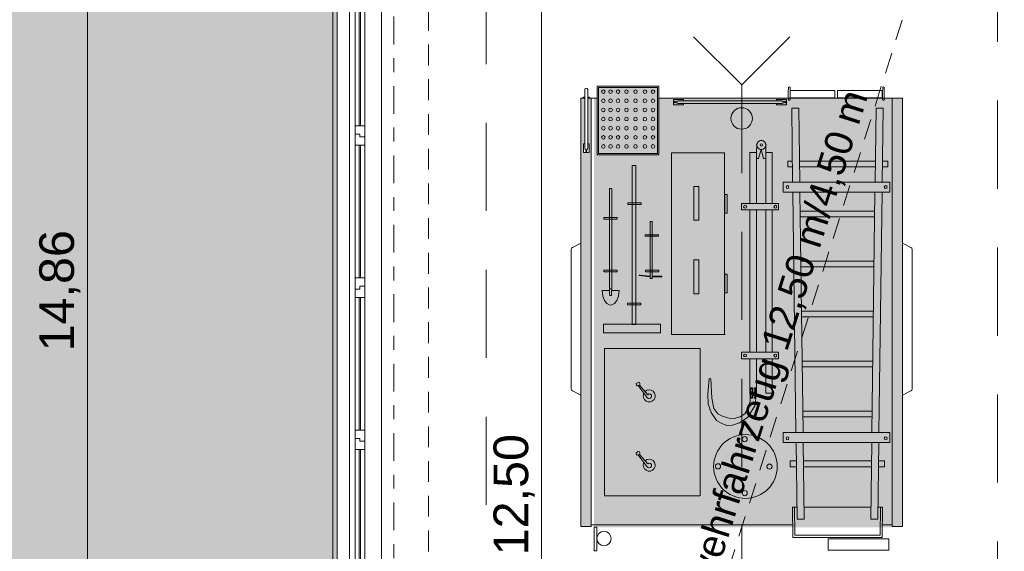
# Model space of a CAD drawing. Header units: metres. Extents: x -167 to 262, y -186 to 508.
# Tile 82 of 161: x 15 to 22, y 34 to 38. Entities that reach past the tile are written whole.
import ezdxf
from ezdxf.enums import TextEntityAlignment as Align

# ---------------------------------------------------------------- set-up
doc = ezdxf.new("R2010")
doc.units = ezdxf.units.M
doc.header["$MEASUREMENT"] = 0
for name, pattern in [('Raster', [0.4, 0.2, -0.1, 0, -0.1]), ('Strichlinie eng', [0.23, 0.15, -0.08]), ('Strichlinie weit', [1.058333, 0.635, -0.423333]), ('Öffnungslinie Tür Fenster', [0.23, 0.15, -0.08])]:
    doc.linetypes.add(name, pattern=pattern)
for name, color, linetype in [('10 Wand außen', 7, 'Continuous'), ('20 Decke', 7, 'Continuous'), ('30 Dachfenster', 7, 'Continuous'), ('60 Auffüllung', 7, 'Continuous'), ('70 Kanal', 7, 'Continuous'), ('80 Raum', 7, 'Continuous'), ('90 Achsraster', 7, 'Continuous'), ('94 Genehmigungsplanung Bemaßung', 7, 'Continuous')]:
    doc.layers.add(name, color=color, linetype=linetype)
doc.styles.add('ERSTELLTER_STIL_1', font='arial.ttf')
doc.styles.add('ERSTELLTER_STIL_2', font='arial.ttf')
doc.dimstyles.new('ERSTELLTER_STIL__1', dxfattribs={"dimtxt": 0.25, "dimasz": 0.19, "dimexe": 0.18, "dimexo": 0.1, "dimgap": 0, "dimtad": 1, "dimtih": 1, "dimtoh": 1, "dimzin": 0, "dimdsep": 46, "dimtxsty": 'ERSTELLTER_STIL_1', "dimblk": 'ARROWHEAD_6', "dimblk1": 'ARROWHEAD_6', "dimblk2": 'ARROWHEAD_6', "dimcen": 0.09, "dimclrd": 7, "dimclre": 7, "dimclrt": 7, "dimazin": 0, "dimtfac": 1, "dimtdec": 4, "dimtmove": 0, "dimatfit": 3, "dimfxl": 1, "dimtolj": 1, "dimtzin": 0, "dimarcsym": 0})
doc.dimstyles.new('ERSTELLTER_STIL__2', dxfattribs={"dimtxt": 0.25, "dimasz": 0.19, "dimexe": 0.18, "dimexo": 0.1, "dimgap": 0, "dimtad": 1, "dimzin": 0, "dimdsep": 46, "dimtxsty": 'ERSTELLTER_STIL_1', "dimblk": 'ARROWHEAD_6', "dimblk1": 'ARROWHEAD_6', "dimblk2": 'ARROWHEAD_6', "dimcen": 0.09, "dimclrd": 7, "dimclre": 7, "dimclrt": 7, "dimazin": 0, "dimtfac": 1, "dimtdec": 4, "dimtmove": 0, "dimatfit": 3, "dimfxl": 1, "dimtolj": 1, "dimtzin": 0, "dimarcsym": 0})

# ---------------------------------------------------------------- blocks, each defined once
blk = doc.blocks.new('4-Flügelfenster 27_2')
at = {"layer": '10 Wand außen', "color": 7, "linetype": 'Continuous', "lineweight": 13}
for p, q in [((-2.2507, 0.16), (2.2507, 0.16)), ((-2.2507, -0.16), (-2.2507, -0.19)), ((-2.2507, -0.19), (2.2507, -0.19)), ((2.2507, -0.19), (2.2507, -0.16))]:
    blk.add_line(p, q, dxfattribs=at)
at = {"layer": '10 Wand außen', "color": 8, "linetype": 'Continuous', "lineweight": 18}
for p, q in [((-2.2507, 0), (-2.2507, 0.16)), ((2.2507, 0), (2.2507, 0.16)), ((-2.2507, -0.07), (-2.2507, 0)), ((-2.2507, -0.07), (-2.2507, 0)), ((2.2507, -0.07), (2.2507, 0)), ((2.2507, -0.07), (2.2507, 0)), ((-2.2507, -0.08), (-2.2507, -0.07)), ((2.2507, -0.08), (2.2507, -0.07)), ((-2.2507, -0.16), (-2.2507, -0.08)), ((2.2507, -0.16), (2.2507, -0.08))]:
    blk.add_line(p, q, dxfattribs=at)
at = {"layer": '10 Wand außen', "color": 7, "linetype": 'Continuous', "lineweight": 18}
for p, q in [((-2.2507, 0), (-2.1907, 0)), ((-2.1907, -0.03), (-2.1907, 0.04)), ((-2.1907, 0.04), (-2.1107, 0.04)), ((-2.1907, 0), (-2.1907, -0.03)), ((-2.1107, 0.04), (-1.1654, 0.04)), ((-2.1107, 0.04), (-2.1107, -0.03)), ((-2.1107, 0.01), (-1.1654, 0.01)), ((-1.1654, -0.03), (-1.1654, 0.04)), ((-1.1654, 0.04), (-1.1054, 0.04)), ((-1.1054, 0.04), (-1.1054, 0.005)), ((-1.1054, 0.005), (-1.1054, 0.04)), ((-1.1054, 0.04), (-1.0254, 0.04)), ((-1.1054, 0.005), (-1.0854, 0.005)), ((-1.0854, 0.005), (-1.1054, 0.005)), ((-1.0854, 0.005), (-1.0854, -0.03)), ((-1.0854, -0.03), (-1.0854, 0.005)), ((-1.0254, 0.04), (-0.07, 0.04)), ((-1.0254, 0.04), (-1.0254, -0.03)), ((-1.0254, 0.01), (-0.07, 0.01)), ((-0.07, -0.03), (-0.07, 0.04)), ((-0.07, 0.04), (0.01, 0.04)), ((0.01, 0.005), (-0.01, 0.005)), ((-0.01, 0.005), (-0.01, -0.03)), ((-0.01, -0.03), (-0.01, 0.005)), ((-0.01, 0.005), (0.01, 0.005)), ((0.01, 0.04), (0.01, 0.005)), ((0.01, 0.04), (0.07, 0.04)), ((0.01, 0.005), (0.01, 0.04)), ((0.07, 0.04), (1.0254, 0.04)), ((0.07, 0.04), (0.07, -0.03)), ((0.07, 0.01), (1.0254, 0.01)), ((1.0254, -0.03), (1.0254, 0.04)), ((1.0254, 0.04), (1.0854, 0.04)), ((1.0854, 0.04), (1.0854, 0.005)), ((1.0854, 0.005), (1.0854, 0.04)), ((1.0854, 0.04), (1.1654, 0.04)), ((1.0854, 0.005), (1.1054, 0.005)), ((1.1054, 0.005), (1.0854, 0.005)), ((1.1054, 0.005), (1.1054, -0.03)), ((1.1054, -0.03), (1.1054, 0.005)), ((1.1654, 0.04), (2.1107, 0.04)), ((1.1654, 0.04), (1.1654, -0.03)), ((1.1654, 0.01), (2.1107, 0.01)), ((2.1107, -0.03), (2.1107, 0.04)), ((2.1107, 0.04), (2.1907, 0.04)), ((2.1907, 0.04), (2.1907, -0.03)), ((2.1907, -0.03), (2.1907, 0)), ((2.1907, 0), (2.2507, 0)), ((-2.1707, -0.07), (-2.2507, -0.07)), ((-2.1907, -0.03), (-2.1707, -0.03)), ((-2.1107, -0.03), (-2.1907, -0.03)), ((-2.1707, -0.03), (-2.1707, -0.07)), ((2.1707, -0.07), (-2.1707, -0.07)), ((-1.1654, 0), (-2.1107, 0)), ((-1.1654, -0.03), (-2.1107, -0.03)), ((-1.0854, -0.03), (-1.1654, -0.03)), ((-1.0254, -0.03), (-1.0854, -0.03)), ((-0.07, 0), (-1.0254, 0)), ((-0.07, -0.03), (-1.0254, -0.03)), ((-0.01, -0.03), (-0.07, -0.03)), ((0.07, -0.03), (-0.01, -0.03)), ((1.0254, 0), (0.07, 0)), ((1.0254, -0.03), (0.07, -0.03)), ((1.1054, -0.03), (1.0254, -0.03)), ((1.1654, -0.03), (1.1054, -0.03)), ((2.1107, 0), (1.1654, 0)), ((2.1107, -0.03), (1.1654, -0.03)), ((2.1907, -0.03), (2.1107, -0.03)), ((2.1707, -0.07), (2.1707, -0.03)), ((2.1707, -0.03), (2.1907, -0.03)), ((2.2507, -0.07), (2.1707, -0.07))]:
    blk.add_line(p, q, dxfattribs=at)
at = {"layer": '10 Wand außen', "color": 7, "linetype": 'Strichlinie eng', "lineweight": 13}
blk.add_line((-2.2507, -0.16), (2.2507, -0.16), dxfattribs=at)
blk = doc.blocks.new('Standard-Rastermarker_138')
at = {"layer": '90 Achsraster', "color": 14, "linetype": 'Raster', "lineweight": 18, "true_color": 0xa80000}
blk.add_line((1, 0), (24.6809, 0), dxfattribs=at)
at = {"layer": '90 Achsraster', "color": 14, "lineweight": 18, "true_color": 0xa80000, "style": 'ERSTELLTER_STIL_2'}
for tag, p in [('AC_MarkerText_1_0', (-0.5686, -0.0686)), ('AC_MarkerText_1_1', (25.8123, -0.0686))]:
    blk.add_attdef(tag, text='', height=0.3, rotation=90, dxfattribs=at).set_placement(p, align=Align.TOP_CENTER)
blk = doc.blocks.new('*D460', base_point=(27236.1321, 33357.279))
at = {"layer": '94 Genehmigungsplanung Bemaßung', "color": 7, "linetype": 'Continuous', "lineweight": 13}
for p, q in [((13.7853, 44.0997), (13.9853, 43.8997)), ((14.0728, 43.9997), (13.6978, 43.9997)), ((13.8853, 28.1801), (13.8853, 43.9997)), ((13.7853, 28.2801), (13.9853, 28.0801)), ((14.0728, 28.1801), (13.6978, 28.1801)), ((13.8853, 28.0301), (13.8853, 28.1801))]:
    blk.add_line(p, q, dxfattribs=at)
at = {"layer": '94 Genehmigungsplanung Bemaßung', "color": 7, "lineweight": 13, "insert": (13.8353, 35.6609), "char_height": 0.25, "attachment_point": 7, "rotation": 90, "style": 'ERSTELLTER_STIL_1'}
blk.add_mtext('\\A1;{\\pql;\\fArial|b0|i0|c0|p0;\\W1.000000;15,82}', dxfattribs=at)
blk = doc.blocks.new('ARROWHEAD_6')
at = {"color": 0, "linetype": 'Continuous', "lineweight": 0}
for p, q in [((-0.5, -0.5), (0.5, 0.5)), ((0, 0), (-1, 0))]:
    blk.add_line(p, q, dxfattribs=at)
blk = doc.blocks.new('*D475', base_point=(27236.1321, 33357.279))
at = {"layer": '94 Genehmigungsplanung Bemaßung', "color": 7, "linetype": 'Continuous', "lineweight": 13}
for p, q in [((17.6611, 45.7456), (17.6611, 46.1206)), ((17.7611, 46.0331), (17.5611, 45.8331)), ((38.1011, 46.0331), (37.9011, 45.8331)), ((17.5111, 45.9331), (17.6611, 45.9331)), ((17.6611, 45.9331), (38.0011, 45.9331))]:
    blk.add_line(p, q, dxfattribs=at)
at = {"layer": '94 Genehmigungsplanung Bemaßung', "color": 7, "lineweight": 13, "char_height": 0.25, "attachment_point": 7, "style": 'ERSTELLTER_STIL_1'}
for s, insert in [('\\A1;{\\pql;\\fArial|b0|i0|c0|p0;\\W1.000000;20,34}', (27.2114, 45.9831)), ('\\A1;{\\pql;\\fArial|b0|i0|c0|p0;\\W1.000000;24}', (37.5197, 45.9831))]:
    blk.add_mtext(s, dxfattribs=dict(at, insert=insert))
blk = doc.blocks.new('*D476', base_point=(27236.1321, 33357.279))
at = {"layer": '94 Genehmigungsplanung Bemaßung', "color": 7, "linetype": 'Continuous', "lineweight": 13}
for p, q in [((38.0011, 45.7456), (38.0011, 46.1206)), ((38.2411, 45.7456), (38.2411, 46.1206)), ((38.1011, 46.0331), (37.9011, 45.8331)), ((38.3411, 46.0331), (38.1411, 45.8331)), ((17.6611, 45.9331), (38.0011, 45.9331)), ((38.0011, 45.9331), (38.2411, 45.9331))]:
    blk.add_line(p, q, dxfattribs=at)
blk = doc.blocks.new('*D503', base_point=(27236.1321, 33357.279))
at = {"layer": '94 Genehmigungsplanung Bemaßung', "color": 7, "linetype": 'Continuous', "lineweight": 13}
for p, q in [((17.3411, 26.1165), (17.3411, 26.4915)), ((17.6611, 26.1165), (17.6611, 26.4915)), ((17.4411, 26.404), (17.2411, 26.204)), ((17.7611, 26.404), (17.5611, 26.204)), ((17.1911, 26.304), (17.3411, 26.304)), ((17.3411, 26.304), (17.6611, 26.304))]:
    blk.add_line(p, q, dxfattribs=at)
at = {"layer": '94 Genehmigungsplanung Bemaßung', "color": 7, "lineweight": 13, "insert": (16.8597, 26.354), "char_height": 0.25, "attachment_point": 7, "style": 'ERSTELLTER_STIL_1'}
blk.add_mtext('\\A1;{\\pql;\\fArial|b0|i0|c0|p0;\\W1.000000;32}', dxfattribs=at)
blk = doc.blocks.new('*D504', base_point=(27236.1321, 33357.279))
at = {"layer": '94 Genehmigungsplanung Bemaßung', "color": 7, "linetype": 'Continuous', "lineweight": 13}
for p, q in [((17.6611, 26.1165), (17.6611, 26.4915)), ((38.0011, 26.1165), (38.0011, 26.4915)), ((17.7611, 26.404), (17.5611, 26.204)), ((38.1011, 26.404), (37.9011, 26.204)), ((17.6611, 26.304), (38.0011, 26.304))]:
    blk.add_line(p, q, dxfattribs=at)
at = {"layer": '94 Genehmigungsplanung Bemaßung', "color": 7, "lineweight": 13, "char_height": 0.25, "attachment_point": 7, "style": 'ERSTELLTER_STIL_1'}
for s, insert in [('\\A1;{\\pql;\\fArial|b0|i0|c0|p0;\\W1.000000;20,34}', (27.2114, 26.354)), ('\\A1;{\\pql;\\fArial|b0|i0|c0|p0;\\W1.000000;24}', (37.5197, 26.354))]:
    blk.add_mtext(s, dxfattribs=dict(at, insert=insert))
blk = doc.blocks.new('*D513', base_point=(27236.1321, 33357.279))
at = {"layer": '94 Genehmigungsplanung Bemaßung', "color": 7, "linetype": 'Continuous', "lineweight": 13}
for p, q in [((15.4411, 43.7797), (15.6411, 43.5797)), ((15.7286, 43.6797), (15.3536, 43.6797)), ((15.5411, 28.8197), (15.5411, 43.6797)), ((15.4411, 28.9197), (15.6411, 28.7197)), ((15.7286, 28.8197), (15.3536, 28.8197))]:
    blk.add_line(p, q, dxfattribs=at)
at = {"layer": '94 Genehmigungsplanung Bemaßung', "color": 7, "lineweight": 13, "char_height": 0.25, "attachment_point": 7, "rotation": 90, "style": 'ERSTELLTER_STIL_1'}
for s, insert in [('\\A1;{\\pql;\\fArial|b0|i0|c0|p0;\\W1.000000;32}', (15.4911, 43.1983)), ('\\A1;{\\pql;\\fArial|b0|i0|c0|p0;\\W1.000000;14,86}', (15.4911, 35.63))]:
    blk.add_mtext(s, dxfattribs=dict(at, insert=insert))
blk = doc.blocks.new('*D564', base_point=(27236.1321, 33357.279))
at = {"layer": '94 Genehmigungsplanung Bemaßung', "color": 7, "linetype": 'Continuous', "lineweight": 13}
for p, q in [((18.8153, 40.8397), (18.8153, 40.9897)), ((18.9153, 40.7397), (18.7153, 40.9397)), ((19.0028, 40.8397), (18.6278, 40.8397)), ((18.8153, 28.3397), (18.8153, 40.8397)), ((18.7153, 28.4397), (18.9153, 28.2397)), ((19.0028, 28.3397), (18.6278, 28.3397)), ((18.8153, 28.1897), (18.8153, 28.3397))]:
    blk.add_line(p, q, dxfattribs=at)
at = {"layer": '94 Genehmigungsplanung Bemaßung', "color": 7, "lineweight": 13, "insert": (18.7653, 34.1607), "char_height": 0.25, "attachment_point": 7, "rotation": 90, "style": 'ERSTELLTER_STIL_1'}
blk.add_mtext('\\A1;{\\pql;\\fArial|b0|i0|c0|p0;\\W1.000000;12,50}', dxfattribs=at)

msp = doc.modelspace()

# ---------------------------------------------------------------- hatches: boundary and pattern name
at = {"linetype": 'Continuous', "lineweight": 18}
for points in [[(19.2152, 37.4547), (19.2152, 37.5304), (19.6514, 37.5304), (19.6514, 37.4547)], [(19.1731, 34.3695), (19.1731, 37.4547), (19.148, 37.4547), (19.148, 37.1251), (19.1582, 37.1251), (19.1582, 37.0621), (19.1178, 37.0621), (19.1178, 37.1251), (19.1265, 37.1251), (19.1265, 37.4547), (19.0981, 37.4547), (19.0981, 34.3695)], [(19.1944, 34.3628), (19.1944, 37.4547), (21.3428, 37.4547), (21.3428, 34.3628)], [(21.4178, 37.4547), (21.3428, 37.4547), (21.3428, 34.3695), (21.4178, 34.3695)]]:
    msp.add_hatch(color=255, dxfattribs=at).paths.add_polyline_path(points)
at = {"layer": '60 Auffüllung', "linetype": 'Continuous', "lineweight": 18, "true_color": 0xefefef}
h = msp.add_hatch(dxfattribs=at)
h.set_pattern_fill('Erde_1_0001', style=0, pattern_type=2)
h.set_pattern_definition([(0, (27236.1321, 33357.27905), (0, 0.779422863), [0.04875, -0.40125]), (0, (27236.3571, 33357.66876), (0, 0.779422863), [0.04875, -0.40125]), (60, (27236.1321, 33357.27905), (-0.675, 0.389711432), [0.04875, -0.40125]), (60, (27236.5821, 33357.27905), (-0.675, 0.389711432), [0.04875, -0.40125]), (120, (27236.18084, 33357.27905), (0.675, 0.389711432), [0.04875, -0.40125]), (120, (27236.63084, 33357.27905), (0.675, 0.389711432), [0.04875, -0.40125]), (0, (27236.1321, 33357.35405), (0, 0.15), [0, -0.15, 0, -0.225]), (45, (27236.2071, 33357.35405), (-0.1060660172, 0.1060660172), [0, -0.1125, 0, -0.1875])])
h.paths.add_polyline_path([(2.3366, 24.8593), (2.3419, 13.496, 0.033836), (8.8613, 14.0911, 0.026308), (13.8582, 15.1616, -0.024635), (17.3411, 16.2775), (17.3411, 24.6258), (15.3411, 24.6258), (15.3411, 30.4887), (17.3411, 30.4887), (17.3411, 43.9997), (58.1625, 43.9997), (58.1625, 45.7494), (101.6632, 45.7486), (101.6702, 49.0078), (2.342, 49.0078)])
h.paths.add_polyline_path([(9.5982, 27.1903), (4.651, 27.1903), (4.651, 42.9257), (4.651, 43.8257), (9.5982, 43.8257), (9.5982, 42.9257)], flags=0)
h.paths.add_polyline_path([(14.4618, 25.704, -0.414214), (13.8618, 26.304, -0.414214), (14.4618, 26.904, -0.414214), (15.0618, 26.304, -0.414214)], flags=0)

# ---------------------------------------------------------------- linework, layer by layer
at = {"color": 7, "linetype": 'Continuous', "lineweight": 13}
for p, q in [((19.0981, 37.4547), (19.1265, 37.4547)), ((19.148, 37.4547), (19.2152, 37.4547)), ((19.6616, 37.4547), (21.4178, 37.4547)), ((19.7995, 37.4359), (20.5481, 37.4359)), ((19.7995, 37.4144), (20.5481, 37.4144)), ((20.6185, 37.3808), (20.6699, 37.3808)), ((20.6186, 37.3808), (20.6254, 36.8495)), ((20.6699, 37.3808), (20.6767, 36.8495)), ((21.2262, 37.3808), (21.2194, 36.8495)), ((21.2262, 37.3808), (21.2777, 37.3808)), ((21.2775, 37.3808), (21.2707, 36.8495)), ((20.3794, 37.0194), (20.3995, 37.0843)), ((20.3995, 37.0843), (20.4148, 37.02)), ((20.6264, 36.7762), (20.6487, 35.046)), ((20.6777, 36.7762), (20.7, 35.046)), ((21.2184, 36.7762), (21.1961, 35.046)), ((21.2697, 36.7762), (21.2474, 35.046)), ((19.3045, 36.0809), (19.3207, 36.0809)), ((19.3066, 36.032), (19.3186, 36.032)), ((19.2679, 34.5901), (19.2679, 35.651)), ((20.6497, 34.9727), (20.6568, 34.4205)), ((20.701, 34.9727), (20.7081, 34.4205)), ((21.1951, 34.9727), (21.188, 34.4205)), ((21.2464, 34.9727), (21.2393, 34.4205)), ((20.6068, 34.7993), (20.6068, 34.8406)), ((21.2886, 34.7993), (21.2886, 34.8406)), ((20.6238, 34.5081), (20.6266, 34.2905)), ((20.6238, 34.5081), (20.6384, 34.5081)), ((20.6384, 34.5081), (20.641, 34.3051)), ((20.6384, 34.5081), (20.6557, 34.5081)), ((20.707, 34.5081), (21.1891, 34.5081)), ((21.2404, 34.5081), (21.2577, 34.5081)), ((21.2577, 34.5081), (21.2551, 34.3051)), ((21.2577, 34.5081), (21.2723, 34.5081)), ((21.2723, 34.5081), (21.2695, 34.2905)), ((19.1731, 34.3799), (20.6256, 34.3799)), ((20.6568, 34.4205), (20.7081, 34.4205)), ((21.188, 34.4205), (21.2393, 34.4205)), ((21.2705, 34.3799), (21.3428, 34.3799))]:
    msp.add_line(p, q, dxfattribs=at)
for points in [[(19.1265, 37.0933), (19.1265, 37.516)], [(19.148, 37.0933), (19.148, 37.516)], [(20.6066, 37.4678), (20.6066, 37.5281), (20.6062, 37.5342), (20.6016, 37.5365), (20.5952, 37.5342), (20.5947, 37.5281), (20.5938, 37.4969), (20.5935, 37.457), (20.5944, 37.4423), (20.5984, 37.4391), (20.6028, 37.4394), (20.6054, 37.4425), (20.6062, 37.4501), (20.6066, 37.4554)], [(21.2862, 37.4547), (21.2862, 37.5281), (21.2859, 37.5342), (21.2813, 37.5365), (21.2749, 37.5342), (21.2743, 37.5281), (21.2734, 37.4969), (21.2732, 37.457), (21.274, 37.4423), (21.2781, 37.4391), (21.2824, 37.4394), (21.285, 37.4425), (21.2859, 37.4501), (21.2862, 37.4554)], [(19.148, 37.4547), (19.1731, 37.4547), (19.1731, 34.3695), (19.0981, 34.3695), (19.0981, 37.4547), (19.1265, 37.4547)], [(19.1265, 37.4547), (19.1152, 37.4547), (19.1152, 37.4622), (19.1265, 37.4622)], [(19.148, 37.4622), (19.1605, 37.4622), (19.1605, 37.4547), (19.148, 37.4547)], [(19.8391, 37.4144), (19.8391, 37.405), (19.766, 37.405), (19.766, 37.4444), (19.8391, 37.4444), (19.8391, 37.4359)], [(20.5084, 37.4144), (20.5084, 37.405), (20.5816, 37.405), (20.5816, 37.4444), (20.5084, 37.4444), (20.5084, 37.4359)], [(19.148, 37.1251), (19.1582, 37.1251), (19.1582, 37.0621), (19.1178, 37.0621), (19.1178, 37.1251), (19.1265, 37.1251)], [(20.3647, 37.062), (20.3664, 37.1238)], [(20.4319, 37.1238), (20.4322, 37.062)], [(20.3177, 36.6952), (20.3177, 37.062), (20.3647, 37.062), (20.3647, 36.6952)], [(20.4309, 36.6952), (20.4309, 37.062), (20.4778, 37.062), (20.4778, 36.6952)], [(20.3794, 37.0194), (20.3647, 37.0194)], [(20.4309, 37.02), (20.4148, 37.02)], [(20.624, 36.9583), (20.5906, 36.9583), (20.5906, 36.9996), (20.6235, 36.9996)], [(20.6748, 36.9996), (21.2213, 36.9996)], [(21.2726, 36.9996), (21.3107, 36.9996), (21.3107, 36.9583), (21.2721, 36.9583)], [(21.2208, 36.9583), (20.6753, 36.9583)], [(20.5239, 36.6493), (20.2566, 36.6493), (20.2566, 36.6952), (20.5239, 36.6952)], [(20.3177, 35.6234), (20.3177, 36.6493)], [(20.3647, 36.6952), (20.4309, 36.6952)], [(20.3647, 36.6493), (20.3647, 35.6234)], [(20.4309, 36.6493), (20.3647, 36.6493)], [(20.4309, 35.6234), (20.4309, 36.6493)], [(20.4778, 36.6952), (20.5239, 36.6952), (20.5239, 36.6493), (20.4778, 36.6493)], [(20.4778, 36.6493), (20.4778, 35.6234)], [(20.6794, 36.6398), (21.2167, 36.6398)], [(21.2161, 36.5985), (20.68, 36.5985)], [(19.0981, 36.4104), (19.0382, 36.3792), (19.0316, 36.3747), (19.0288, 36.3646), (19.0288, 35.9278)], [(19.0981, 35.3157), (19.0382, 35.3469), (19.0316, 35.3514), (19.0288, 35.3614), (19.0288, 36.3646)], [(21.4178, 36.4104), (21.4777, 36.3792), (21.4843, 36.3747), (21.4871, 36.3646), (21.4871, 35.9278)], [(21.4178, 35.3157), (21.4777, 35.3469), (21.4843, 35.3514), (21.4871, 35.3614), (21.4871, 36.3646)], [(20.6841, 36.2799), (21.212, 36.2799)], [(21.2115, 36.2386), (20.6846, 36.2386)], [(19.5989, 36.1713), (19.5939, 36.1711), (19.5264, 36.1787), (19.5217, 36.1791), (19.5194, 36.1785), (19.5192, 36.1773), (19.5197, 36.1762), (19.5217, 36.1755)], [(19.5217, 36.1755), (19.5955, 36.1662), (19.5989, 36.1662)], [(19.6134, 36.1662), (19.6166, 36.1662), (19.6819, 36.1666), (19.6824, 36.1729), (19.6134, 36.1716)], [(19.3046, 36.0676), (19.2516, 36.0676), (19.2564, 36.0275), (19.2679, 35.9963), (19.2853, 35.9743), (19.3026, 35.9651), (19.3126, 35.9626)], [(19.3066, 36.032), (19.3055, 36.0391), (19.3047, 36.059), (19.3045, 36.0809)], [(19.3206, 36.0676), (19.3736, 36.0676), (19.3689, 36.0275), (19.3573, 35.9963), (19.34, 35.9743), (19.3226, 35.9651), (19.3126, 35.9626)], [(19.3186, 36.032), (19.3198, 36.0391), (19.3205, 36.059), (19.3207, 36.0809)], [(20.6887, 35.9201), (21.2074, 35.9201)], [(21.2068, 35.8788), (20.6893, 35.8788)], [(19.2679, 35.651), (19.9577, 35.651)], [(19.9577, 35.651), (19.9577, 34.5901)], [(20.5239, 35.5776), (20.2566, 35.5776), (20.2566, 35.6234), (20.5239, 35.6234)], [(20.3647, 35.5776), (20.3647, 35.3289), (20.3177, 35.3289), (20.3177, 35.5776)], [(20.3647, 35.6234), (20.4309, 35.6234)], [(20.4309, 35.5776), (20.3647, 35.5776)], [(20.4778, 35.5776), (20.4778, 35.3289), (20.4309, 35.3289), (20.4309, 35.5776)], [(20.4778, 35.6234), (20.5239, 35.6234), (20.5239, 35.5776), (20.4778, 35.5776)], [(20.6934, 35.5603), (21.2027, 35.5603)], [(21.2022, 35.5189), (20.6939, 35.5189)], [(20.3647, 35.3289), (20.3528, 35.2377), (20.3032, 35.1565), (20.2426, 35.1152), (20.1916, 35.0987), (20.1503, 35.0973), (20.109, 35.1125), (20.076, 35.1317), (20.0388, 35.1895), (20.0154, 35.2501), (20.014, 35.3231), (20.0223, 35.4359), (20.036, 35.4332), (20.0415, 35.2928), (20.0581, 35.2198), (20.0856, 35.1799), (20.1242, 35.1606), (20.1682, 35.1482), (20.204, 35.1469), (20.2467, 35.1593), (20.2812, 35.1813), (20.3046, 35.2212), (20.3197, 35.2721), (20.3197, 35.3107), (20.3177, 35.3289)], [(19.5114, 35.3832), (19.5208, 35.387)], [(20.698, 35.2004), (21.1981, 35.2004)], [(21.1975, 35.1591), (20.6986, 35.1591)], [(19.5114, 34.8844), (19.5208, 34.8881)], [(20.6068, 34.8406), (20.6514, 34.8406)], [(20.6519, 34.7993), (20.6068, 34.7993)], [(20.7027, 34.8406), (21.1934, 34.8406)], [(21.1929, 34.7993), (20.7032, 34.7993)], [(21.2886, 34.7993), (21.2442, 34.7993)], [(21.2447, 34.8406), (21.2886, 34.8406)], [(19.9577, 34.5901), (19.2679, 34.5901)], [(20.6266, 34.2905), (21.2695, 34.2905)], [(20.641, 34.3051), (21.2551, 34.3051)]]:
    msp.add_lwpolyline(points, dxfattribs=at)
for points in [[(19.2152, 37.5406), (19.6616, 37.5406), (19.6616, 37.0462), (19.2152, 37.0462)], [(19.2254, 37.5304), (19.6514, 37.5304), (19.6514, 37.0564), (19.2254, 37.0564)], [(20.6066, 37.5087), (20.9298, 37.5087), (20.9298, 37.4554), (20.6066, 37.4554)], [(20.9481, 37.5087), (21.2713, 37.5087), (21.2713, 37.4554), (20.9481, 37.4554)], [(21.3428, 37.4547), (21.4178, 37.4547), (21.4178, 34.3695), (21.3428, 34.3695)], [(19.7531, 35.7517), (20.1347, 35.7517), (20.1347, 37.0614), (19.7531, 37.0614)], [(19.494, 35.8241), (19.4688, 35.8241), (19.4688, 36.9692), (19.494, 36.9692)], [(20.5579, 36.8495), (21.326, 36.8495), (21.326, 36.7762), (20.5579, 36.7762)], [(19.3207, 36.0809), (19.3042, 36.0809), (19.3042, 36.8026), (19.3207, 36.8026)], [(19.9133, 36.8183), (19.9496, 36.8183), (19.9496, 36.5752), (19.9133, 36.5752)], [(19.4375, 36.6991), (19.5336, 36.6991), (19.5336, 36.6876), (19.4375, 36.6876)], [(20.1357, 36.7608), (20.1536, 36.7608), (20.1536, 36.6267), (20.1357, 36.6267)], [(19.2647, 36.5939), (19.3608, 36.5939), (19.3608, 36.5824), (19.2647, 36.5824)], [(19.6134, 36.1549), (19.5989, 36.1549), (19.5989, 36.5663), (19.6134, 36.5663)], [(19.5622, 36.4703), (19.6583, 36.4703), (19.6583, 36.4589), (19.5622, 36.4589)], [(19.9133, 36.2886), (19.9496, 36.2886), (19.9496, 36.0455), (19.9133, 36.0455)], [(19.2647, 36.2142), (19.3608, 36.2142), (19.3608, 36.2027), (19.2647, 36.2027)], [(19.5645, 36.2142), (19.6606, 36.2142), (19.6606, 36.2027), (19.5645, 36.2027)], [(20.1357, 36.0523), (20.1536, 36.0523), (20.1536, 36.1864), (20.1357, 36.1864)], [(19.4336, 35.9775), (19.5297, 35.9775), (19.5297, 35.9661), (19.4336, 35.9661)], [(19.2627, 35.8254), (19.6737, 35.8254), (19.6737, 35.7637), (19.2627, 35.7637)], [(19.7531, 35.7517), (20.1383, 35.7517)], [(19.5742, 35.3), (19.5302, 35.357), (19.5114, 35.3832), (19.5045, 35.3826), (19.4989, 35.387), (19.4982, 35.3983), (19.5058, 35.4045), (19.5164, 35.4083), (19.5214, 35.4064), (19.5245, 35.3989), (19.5233, 35.3926), (19.5208, 35.387), (19.5822, 35.3181), (19.5884, 35.3232), (19.6016, 35.3213), (19.6072, 35.3138), (19.6078, 35.3019), (19.6003, 35.2937), (19.5872, 35.2912), (19.579, 35.295)], [(20.3249, 35.3675), (20.3355, 35.3675), (20.3355, 35.2942), (20.3249, 35.2942)], [(20.3468, 35.3675), (20.3573, 35.3675), (20.3573, 35.2942), (20.3468, 35.2942)], [(20.5579, 35.046), (21.326, 35.046), (21.326, 34.9727), (20.5579, 34.9727)], [(19.5742, 34.8011), (19.5302, 34.8581), (19.5114, 34.8844), (19.5045, 34.8837), (19.4989, 34.8881), (19.4982, 34.8994), (19.5058, 34.9056), (19.5164, 34.9094), (19.5214, 34.9075), (19.5245, 34.9), (19.5233, 34.8937), (19.5208, 34.8881), (19.5822, 34.8192), (19.5884, 34.8243), (19.6016, 34.8224), (19.6072, 34.8149), (19.6078, 34.803), (19.6003, 34.7948), (19.5872, 34.7923), (19.579, 34.7961)], [(19.1944, 34.3628), (19.2144, 34.3628), (19.2144, 34.194), (19.1944, 34.194)], [(20.8819, 34.2787), (21.3194, 34.2787), (21.3194, 34.1976), (20.8819, 34.1976)]]:
    msp.add_lwpolyline(points, close=True, dxfattribs=at)
for centre, radius in [((19.2607, 37.5009), 0.013), ((19.3126, 37.5009), 0.013), ((19.3664, 37.5009), 0.013), ((19.4276, 37.5009), 0.013), ((19.4924, 37.5009), 0.013), ((19.5601, 37.5009), 0.013), ((19.6185, 37.5009), 0.013), ((19.2607, 37.4351), 0.013), ((19.3126, 37.4351), 0.013), ((19.3664, 37.4351), 0.013), ((19.4276, 37.4351), 0.013), ((19.4924, 37.4351), 0.013), ((19.5601, 37.4351), 0.013), ((19.6185, 37.4351), 0.013), ((19.7768, 37.4254), 0.00489), ((20.5707, 37.4254), 0.00489), ((19.2607, 37.3693), 0.013), ((19.3126, 37.3693), 0.013), ((19.3664, 37.3693), 0.013), ((19.4276, 37.3693), 0.013), ((19.4924, 37.3693), 0.013), ((19.5601, 37.3693), 0.013), ((19.6185, 37.3693), 0.013), ((20.2579, 37.3078), 0.0774), ((19.2607, 37.3035), 0.013), ((19.3126, 37.3035), 0.013), ((19.3664, 37.3035), 0.013), ((19.4276, 37.3035), 0.013), ((19.4924, 37.3035), 0.013), ((19.5601, 37.3035), 0.013), ((19.6185, 37.3035), 0.013), ((19.2607, 37.2377), 0.013), ((19.3126, 37.2377), 0.013), ((19.3664, 37.2377), 0.013), ((19.4276, 37.2377), 0.013), ((19.4924, 37.2377), 0.013), ((19.5601, 37.2377), 0.013), ((19.6185, 37.2377), 0.013), ((19.2607, 37.1719), 0.013), ((19.3126, 37.1719), 0.013), ((19.3664, 37.1719), 0.013), ((19.4276, 37.1719), 0.013), ((19.4924, 37.1719), 0.013), ((19.5601, 37.1719), 0.013), ((19.6185, 37.1719), 0.013), ((20.3995, 37.1167), 0.0337), ((20.3995, 37.1167), 0.0324), ((20.3995, 37.1167), 0.00784), ((19.1376, 37.0737), 0.00408), ((19.2607, 37.1061), 0.013), ((19.3126, 37.1061), 0.013), ((19.3664, 37.1061), 0.013), ((19.4276, 37.1061), 0.013), ((19.4924, 37.1061), 0.013), ((19.5601, 37.1061), 0.013), ((19.6185, 37.1061), 0.013), ((20.5881, 36.8136), 0.0106), ((21.2963, 36.8136), 0.0106), ((20.2821, 36.6723), 0.0106), ((20.5009, 36.6718), 0.0106), ((20.2821, 35.6005), 0.0106), ((20.5009, 35.6001), 0.0106), ((20.33, 35.3617), 0.0018), ((20.3518, 35.3617), 0.0018), ((20.33, 35.3384), 0.0018), ((20.33, 35.322), 0.0018), ((20.33, 35.2993), 0.0018), ((20.3518, 35.3384), 0.0018), ((20.3518, 35.322), 0.0018), ((20.3518, 35.2993), 0.0018), ((20.285, 34.8009), 0.2294), ((20.2799, 34.9978), 0.0184), ((20.5881, 35.004), 0.0106), ((21.2963, 35.004), 0.0106), ((20.0872, 34.8021), 0.0184), ((20.4583, 34.7999), 0.0184), ((20.2799, 34.6092), 0.0184), ((19.2653, 34.282), 0.052)]:
    msp.add_circle(centre, radius, dxfattribs=at)
for centre, radius, start, end in [((19.1373, 37.516), 0.0107, 0, 180), ((19.7995, 37.4252), 0.0107, 90, 270), ((20.5481, 37.4252), 0.0107, 270, 90), ((20.5481, 37.4252), 0.0107, 270, 90), ((19.1373, 37.0933), 0.0107, 180, 0), ((19.5914, 35.3098), 0.0434, 154.45193, 133.42558), ((19.5914, 34.8109), 0.0434, 154.45193, 133.42558)]:
    msp.add_arc(centre, radius, start, end, dxfattribs=at)
at = {"layer": '20 Decke', "color": 7, "linetype": 'Continuous', "lineweight": 13, "flags": 128}
msp.add_lwpolyline([(22.5011, 43.6797), (18.0011, 43.6797), (18.0011, 43.3397), (17.6611, 43.3397), (17.6611, 38.8397), (18.0011, 38.8397), (18.0011, 38.3397), (17.6611, 38.3397), (17.6611, 33.8397), (18.0011, 33.8397), (18.0011, 33.3397), (17.6611, 33.3397), (17.6611, 28.8397), (18.0011, 28.8397), (18.0011, 28.4997), (18.3511, 28.4997), (18.3511, 28.3397), (22.1511, 28.3397), (22.1511, 28.4997), (22.5011, 28.4997)], dxfattribs=at)
at = {"layer": '60 Auffüllung', "color": 8, "linetype": 'Continuous', "lineweight": 18, "flags": 128}
msp.add_lwpolyline([(2.3366, 24.8593), (2.3419, 13.496, 0.033836), (8.8613, 14.0911, 0.026308), (13.8582, 15.1616, -0.024635), (17.3411, 16.2775), (17.3411, 24.6258), (15.3411, 24.6258), (15.3411, 30.4887), (17.3411, 30.4887), (17.3411, 43.9997), (58.1625, 43.9997), (58.1625, 45.7494), (101.6632, 45.7486), (101.6702, 49.0078), (2.342, 49.0078)], format="xyb", close=True, dxfattribs=at)
at = {"layer": '70 Kanal', "color": 253, "linetype": 'Strichlinie weit', "lineweight": 18, "true_color": 0x9f9f9f}
for p, q in [((18.4148, 39.3931), (18.4148, 29.3931)), ((18.4148, 39.3931), (20.2579, 37.5499)), ((22.1011, 39.3931), (20.2579, 37.5499)), ((22.1011, 29.3931), (22.1011, 39.3931)), ((20.2579, 37.5499), (20.2579, 31.2362))]:
    msp.add_line(p, q, dxfattribs=at)
at = {"layer": '80 Raum', "color": 7, "linetype": 'Öffnungslinie Tür Fenster', "lineweight": 13}
msp.add_line((18.3511, 28.3397), (22.1511, 40.3397), dxfattribs=at)
at = {"layer": '80 Raum', "color": 7, "linetype": 'Öffnungslinie Tür Fenster', "lineweight": 13, "flags": 128}
msp.add_lwpolyline([(18.0011, 28.3397), (22.5011, 28.3397), (22.5011, 40.8397), (18.0011, 40.8397)], close=True, dxfattribs=at)

# ---------------------------------------------------------------- block references
at = {"layer": '10 Wand außen', "color": 7, "linetype": 'Continuous', "lineweight": 18, "xscale": -1, "rotation": 270}
msp.add_blockref('4-Flügelfenster 27_2', (17.5011, 36.089), dxfattribs=at)
at = {"layer": '90 Achsraster', "color": 7, "linetype": 'Continuous', "lineweight": 18, "rotation": 270}
msp.add_blockref('Standard-Rastermarker_138', (17.7511, 47.5416), dxfattribs=at)

# ---------------------------------------------------------------- texts
at = {"layer": '30 Dachfenster', "color": 7, "linetype": 'Continuous', "lineweight": 13, "insert": (19.2729, 32.144), "char_height": 0.2, "attachment_point": 1, "rotation": 72.42874, "style": 'ERSTELLTER_STIL_1'}
msp.add_mtext('\\A1;{\\pql;\\fArial|b0|i0|c0|p0;\\W1.000000;Stellplatz Feuerwehrfahrzeug 12,\\fArial|b0|i0|c0|p0;\\W1.000000;5\\fArial|b0|i0|c0|p0;\\W1.000000;0 m/4,50 m}', dxfattribs=at)

# ---------------------------------------------------------------- dimensions: what is measured, and where the dimension line sits
at = {"layer": '94 Genehmigungsplanung Bemaßung', "color": 7, "linetype": 'Continuous', "lineweight": 13}
for base, p1, p2, picture, middle in [((38.0011, 45.9331), (17.6611, 43.6097), (38.0011, 36.0897), '*D475', (27.6302, 46.1081)), ((38.2411, 45.9331), (38.0011, 36.0897), (38.2411, 36.0897), '*D476', (37.71, 46.1081)), ((17.6611, 26.304), (17.3411, 36.0899), (17.6611, 36.0899), '*D503', (17.05, 26.479)), ((38.0011, 26.304), (17.6611, 36.0899), (38.0011, 36.0897), '*D504', (27.6302, 26.479))]:
    dim = msp.add_linear_dim(base=base, p1=p1, p2=p2, dimstyle='ERSTELLTER_STIL__1', dxfattribs=at)
    dim.commit()
    dim.dimension.update_dxf_attribs({"geometry": picture, "text_midpoint": middle, "dimtype": 160})
for base, p1, p2, picture, middle in [((13.8853, 43.9997), (17.3411, 28.1801), (17.3411, 43.9997), '*D460', (13.7103, 36.0797)), ((15.5411, 43.6797), (18.0011, 28.8197), (27.7039, 43.6797), '*D513', (15.3661, 36.0488)), ((18.8153, 40.8397), (18.3511, 28.3397), (18.0011, 40.8397), '*D564', (18.6403, 34.5795))]:
    dim = msp.add_linear_dim(base=base, p1=p1, p2=p2, angle=90, dimstyle='ERSTELLTER_STIL__2', dxfattribs=at)
    dim.commit()
    dim.dimension.update_dxf_attribs({"geometry": picture, "text_midpoint": middle, "dimtype": 160, "text_rotation": 90})

doc.saveas('drawing.dxf')
